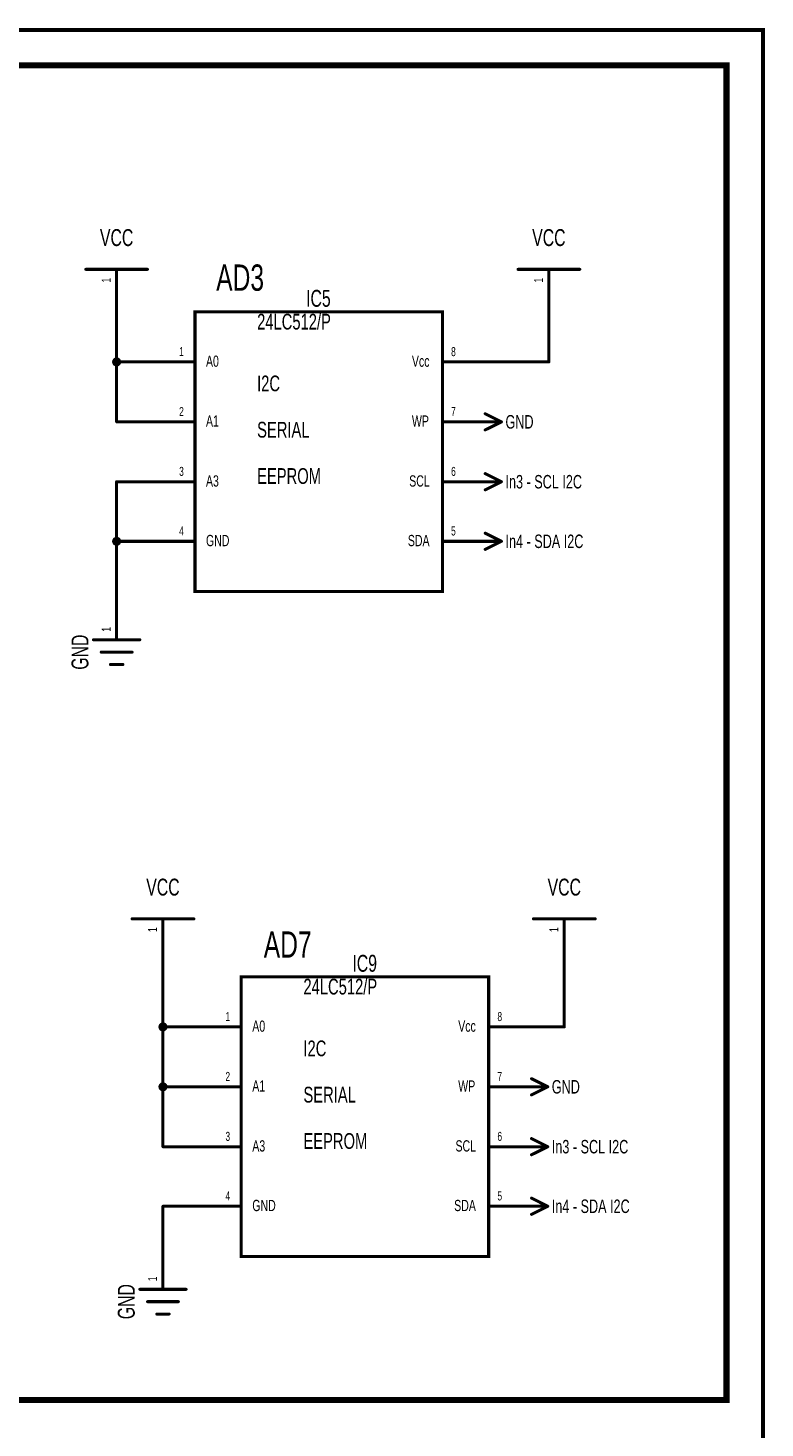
# Model space of a CAD drawing. Extents: x 0 to 22.6, y 0 to 15.8.
# Tile 26 of 26: x 20.2 to 22.6, y 11.2 to 15.8. Entities that reach past the tile are written whole.
import ezdxf
from ezdxf.enums import TextEntityAlignment as Align

# ---------------------------------------------------------------- set-up
doc = ezdxf.new("R2010")
doc.units = 0
for name, color, linetype in [('Element', 253, 'CONTINUOUS'), ('Net', 50, 'CONTINUOUS'), ('Pin', 50, 'CONTINUOUS'), ('Shapes', 252, 'CONTINUOUS'), ('Titles', 253, 'CONTINUOUS')]:
    doc.layers.add(name, color=color, linetype=linetype)

msp = doc.modelspace()

# ---------------------------------------------------------------- linework, layer by layer
at = {"layer": 'Element', "linetype": 'CONTINUOUS', "const_width": 0.0098}
for points in [[(20.3916, 15.0016), (20.5916, 15.0016)], [(21.7916, 15.0016), (21.9916, 15.0016)], [(20.7454, 14.8639), (21.5466, 14.8639), (21.5466, 13.9576), (20.7454, 13.9576), (20.7454, 14.8639)], [(20.4166, 13.8016), (20.5666, 13.8016)], [(20.4416, 13.7616), (20.5416, 13.7616)], [(20.4716, 13.7216), (20.5116, 13.7216)], [(20.5416, 12.8977), (20.7416, 12.8977)], [(21.8416, 12.8977), (22.0416, 12.8977)], [(20.8954, 12.71), (21.6966, 12.71), (21.6966, 11.8037), (20.8954, 11.8037), (20.8954, 12.71)], [(20.5666, 11.6977), (20.7166, 11.6977)], [(20.5916, 11.6577), (20.6916, 11.6577)], [(20.6216, 11.6177), (20.6616, 11.6177)]]:
    msp.add_lwpolyline(points, dxfattribs=at)
at = {"layer": 'Element', "linetype": 'CONTINUOUS', "const_width": 0.0049}
for points in [[(20.3892, 15.0016, 1), (20.3941, 15.0016, 1), (20.3892, 15.0016, 1)], [(20.5892, 15.0016, 1), (20.5941, 15.0016, 1), (20.5892, 15.0016, 1)], [(21.7892, 15.0016, 1), (21.7941, 15.0016, 1), (21.7892, 15.0016, 1)], [(21.9892, 15.0016, 1), (21.9941, 15.0016, 1), (21.9892, 15.0016, 1)], [(20.4142, 13.8016, 1), (20.4191, 13.8016, 1), (20.4142, 13.8016, 1)], [(20.5642, 13.8016, 1), (20.5691, 13.8016, 1), (20.5642, 13.8016, 1)], [(20.4392, 13.7616, 1), (20.4441, 13.7616, 1), (20.4392, 13.7616, 1)], [(20.5392, 13.7616, 1), (20.5441, 13.7616, 1), (20.5392, 13.7616, 1)], [(20.4692, 13.7216, 1), (20.4741, 13.7216, 1), (20.4692, 13.7216, 1)], [(20.5092, 13.7216, 1), (20.5141, 13.7216, 1), (20.5092, 13.7216, 1)], [(20.5392, 12.8977, 1), (20.5441, 12.8977, 1), (20.5392, 12.8977, 1)], [(20.7392, 12.8977, 1), (20.7441, 12.8977, 1), (20.7392, 12.8977, 1)], [(21.8392, 12.8977, 1), (21.8441, 12.8977, 1), (21.8392, 12.8977, 1)], [(22.0392, 12.8977, 1), (22.0441, 12.8977, 1), (22.0392, 12.8977, 1)], [(20.5642, 11.6977, 1), (20.5691, 11.6977, 1), (20.5642, 11.6977, 1)], [(20.7142, 11.6977, 1), (20.7191, 11.6977, 1), (20.7142, 11.6977, 1)], [(20.5892, 11.6577, 1), (20.5941, 11.6577, 1), (20.5892, 11.6577, 1)], [(20.6892, 11.6577, 1), (20.6941, 11.6577, 1), (20.6892, 11.6577, 1)], [(20.6192, 11.6177, 1), (20.6241, 11.6177, 1), (20.6192, 11.6177, 1)], [(20.6592, 11.6177, 1), (20.6641, 11.6177, 1), (20.6592, 11.6177, 1)]]:
    msp.add_lwpolyline(points, format="xyb", dxfattribs=at)
at = {"layer": 'Net', "linetype": 'CONTINUOUS', "const_width": 0.0098}
for points in [[(20.4916, 14.8516), (20.4916, 14.7016)], [(21.8916, 14.7016), (21.8916, 14.8516)], [(20.4818, 14.7016), (20.4823, 14.6986), (20.4837, 14.6958), (20.4858, 14.6937), (20.4886, 14.6923), (20.4916, 14.6918), (20.4947, 14.6923), (20.4974, 14.6937), (20.4996, 14.6958), (20.501, 14.6986), (20.5015, 14.7016), (20.501, 14.7047), (20.4996, 14.7074), (20.4974, 14.7096), (20.4947, 14.711), (20.4916, 14.7115), (20.4886, 14.711), (20.4858, 14.7096), (20.4837, 14.7074), (20.4823, 14.7047), (20.4818, 14.7016)], [(20.4916, 14.5076), (20.4916, 14.7016)], [(20.4916, 14.7016), (20.5916, 14.7016)], [(20.4916, 14.7016), (20.4916, 14.7016)], [(21.6986, 14.7016), (21.8916, 14.7016)], [(20.5916, 14.5076), (20.4916, 14.5076)], [(20.5916, 14.3136), (20.4916, 14.3136)], [(20.4916, 14.3136), (20.4916, 14.1206)], [(20.4818, 14.1206), (20.4823, 14.1176), (20.4837, 14.1148), (20.4858, 14.1127), (20.4886, 14.1113), (20.4916, 14.1108), (20.4947, 14.1113), (20.4974, 14.1127), (20.4996, 14.1148), (20.501, 14.1176), (20.5015, 14.1206), (20.501, 14.1237), (20.4996, 14.1264), (20.4974, 14.1286), (20.4947, 14.13), (20.4916, 14.1305), (20.4886, 14.13), (20.4858, 14.1286), (20.4837, 14.1264), (20.4823, 14.1237), (20.4818, 14.1206)], [(20.4916, 14.1206), (20.5916, 14.1206)], [(20.4916, 14.1206), (20.4916, 14.1206)], [(20.4916, 14.1206), (20.4916, 13.9516)], [(20.6416, 12.7477), (20.6416, 12.5477)], [(21.9416, 12.7477), (21.9416, 12.5477)], [(20.6318, 12.5477), (20.6323, 12.5447), (20.6337, 12.5419), (20.6358, 12.5398), (20.6386, 12.5384), (20.6416, 12.5379), (20.6447, 12.5384), (20.6474, 12.5398), (20.6496, 12.5419), (20.651, 12.5447), (20.6515, 12.5477), (20.651, 12.5508), (20.6496, 12.5535), (20.6474, 12.5557), (20.6447, 12.5571), (20.6416, 12.5576), (20.6386, 12.5571), (20.6358, 12.5557), (20.6337, 12.5535), (20.6323, 12.5508), (20.6318, 12.5477)], [(20.6416, 12.5477), (20.7416, 12.5477)], [(20.6416, 12.5477), (20.6416, 12.5477)], [(20.6416, 12.5477), (20.6416, 12.3537)], [(21.9416, 12.5477), (21.8486, 12.5477)], [(20.6318, 12.3537), (20.6323, 12.3507), (20.6337, 12.3479), (20.6358, 12.3458), (20.6386, 12.3444), (20.6416, 12.3439), (20.6447, 12.3444), (20.6474, 12.3458), (20.6496, 12.3479), (20.651, 12.3507), (20.6515, 12.3537), (20.651, 12.3568), (20.6496, 12.3595), (20.6474, 12.3617), (20.6447, 12.3631), (20.6416, 12.3636), (20.6386, 12.3631), (20.6358, 12.3617), (20.6337, 12.3595), (20.6323, 12.3568), (20.6318, 12.3537)], [(20.6416, 12.3537), (20.7416, 12.3537)], [(20.6416, 12.3537), (20.6416, 12.3537)], [(20.6416, 12.3537), (20.6416, 12.1597)], [(20.6416, 12.1597), (20.7416, 12.1597)], [(20.7416, 11.9667), (20.6416, 11.9667)], [(20.6416, 11.9667), (20.6416, 11.8477)]]:
    msp.add_lwpolyline(points, dxfattribs=at)
at = {"layer": 'Net', "linetype": 'CONTINUOUS', "const_width": 0.0049}
for points in [[(20.4892, 14.8516, 1), (20.4941, 14.8516, 1), (20.4892, 14.8516, 1)], [(21.8892, 14.8516, 1), (21.8941, 14.8516, 1), (21.8892, 14.8516, 1)], [(20.4793, 14.7016, 1), (20.4842, 14.7016, 1), (20.4793, 14.7016, 1)], [(20.4892, 14.7016, 1), (20.4941, 14.7016, 1), (20.4892, 14.7016, 1)], [(20.4892, 14.7016, 1), (20.4941, 14.7016, 1), (20.4892, 14.7016, 1)], [(20.4892, 14.7016, 1), (20.4941, 14.7016, 1), (20.4892, 14.7016, 1)], [(20.4892, 14.7016, 1), (20.4941, 14.7016, 1), (20.4892, 14.7016, 1)], [(20.5891, 14.7016, 1), (20.5941, 14.7016, 1), (20.5891, 14.7016, 1)], [(21.6961, 14.7016, 1), (21.7011, 14.7016, 1), (21.6961, 14.7016, 1)], [(21.8892, 14.7016, 1), (21.8941, 14.7016, 1), (21.8892, 14.7016, 1)], [(21.8892, 14.7016, 1), (21.8941, 14.7016, 1), (21.8892, 14.7016, 1)], [(20.4892, 14.5076, 1), (20.4941, 14.5076, 1), (20.4892, 14.5076, 1)], [(20.4892, 14.5076, 1), (20.4941, 14.5076, 1), (20.4892, 14.5076, 1)], [(20.5891, 14.5076, 1), (20.5941, 14.5076, 1), (20.5891, 14.5076, 1)], [(20.4892, 14.3136, 1), (20.4941, 14.3136, 1), (20.4892, 14.3136, 1)], [(20.4892, 14.3136, 1), (20.4941, 14.3136, 1), (20.4892, 14.3136, 1)], [(20.5891, 14.3136, 1), (20.5941, 14.3136, 1), (20.5891, 14.3136, 1)], [(20.4793, 14.1206, 1), (20.4842, 14.1206, 1), (20.4793, 14.1206, 1)], [(20.4892, 14.1206, 1), (20.4941, 14.1206, 1), (20.4892, 14.1206, 1)], [(20.4892, 14.1206, 1), (20.4941, 14.1206, 1), (20.4892, 14.1206, 1)], [(20.4892, 14.1206, 1), (20.4941, 14.1206, 1), (20.4892, 14.1206, 1)], [(20.4892, 14.1206, 1), (20.4941, 14.1206, 1), (20.4892, 14.1206, 1)], [(20.5891, 14.1206, 1), (20.5941, 14.1206, 1), (20.5891, 14.1206, 1)], [(20.4892, 13.9516, 1), (20.4941, 13.9516, 1), (20.4892, 13.9516, 1)], [(20.6392, 12.7477, 1), (20.6441, 12.7477, 1), (20.6392, 12.7477, 1)], [(21.9392, 12.7477, 1), (21.9441, 12.7477, 1), (21.9392, 12.7477, 1)], [(20.6293, 12.5477, 1), (20.6342, 12.5477, 1), (20.6293, 12.5477, 1)], [(20.6392, 12.5477, 1), (20.6441, 12.5477, 1), (20.6392, 12.5477, 1)], [(20.6392, 12.5477, 1), (20.6441, 12.5477, 1), (20.6392, 12.5477, 1)], [(20.6392, 12.5477, 1), (20.6441, 12.5477, 1), (20.6392, 12.5477, 1)], [(20.6392, 12.5477, 1), (20.6441, 12.5477, 1), (20.6392, 12.5477, 1)], [(20.7391, 12.5477, 1), (20.7441, 12.5477, 1), (20.7391, 12.5477, 1)], [(21.8461, 12.5477, 1), (21.8511, 12.5477, 1), (21.8461, 12.5477, 1)], [(21.9392, 12.5477, 1), (21.9441, 12.5477, 1), (21.9392, 12.5477, 1)], [(21.9392, 12.5477, 1), (21.9441, 12.5477, 1), (21.9392, 12.5477, 1)], [(20.6293, 12.3537, 1), (20.6342, 12.3537, 1), (20.6293, 12.3537, 1)], [(20.6392, 12.3537, 1), (20.6441, 12.3537, 1), (20.6392, 12.3537, 1)], [(20.6392, 12.3537, 1), (20.6441, 12.3537, 1), (20.6392, 12.3537, 1)], [(20.6392, 12.3537, 1), (20.6441, 12.3537, 1), (20.6392, 12.3537, 1)], [(20.6392, 12.3537, 1), (20.6441, 12.3537, 1), (20.6392, 12.3537, 1)], [(20.7391, 12.3537, 1), (20.7441, 12.3537, 1), (20.7391, 12.3537, 1)], [(20.6392, 12.1597, 1), (20.6441, 12.1597, 1), (20.6392, 12.1597, 1)], [(20.6392, 12.1597, 1), (20.6441, 12.1597, 1), (20.6392, 12.1597, 1)], [(20.7391, 12.1597, 1), (20.7441, 12.1597, 1), (20.7391, 12.1597, 1)], [(20.6392, 11.9667, 1), (20.6441, 11.9667, 1), (20.6392, 11.9667, 1)], [(20.6392, 11.9667, 1), (20.6441, 11.9667, 1), (20.6392, 11.9667, 1)], [(20.7391, 11.9667, 1), (20.7441, 11.9667, 1), (20.7391, 11.9667, 1)], [(20.6392, 11.8477, 1), (20.6441, 11.8477, 1), (20.6392, 11.8477, 1)]]:
    msp.add_lwpolyline(points, format="xyb", dxfattribs=at)
at = {"layer": 'Pin', "linetype": 'CONTINUOUS', "const_width": 0.0098}
for points in [[(20.4916, 15.0016), (20.4916, 14.8516)], [(21.8916, 15.0016), (21.8916, 14.8516)], [(20.7416, 14.7016), (20.5916, 14.7016)], [(21.5486, 14.7016), (21.6986, 14.7016)], [(20.7416, 14.5076), (20.5916, 14.5076)], [(21.5486, 14.5076), (21.6986, 14.5076)], [(21.6855, 14.5339), (21.738, 14.5076)], [(21.6855, 14.4814), (21.738, 14.5076)], [(21.6986, 14.5076), (21.738, 14.5076)], [(21.6855, 14.3399), (21.738, 14.3136)], [(20.7416, 14.3136), (20.5916, 14.3136)], [(21.5486, 14.3136), (21.6986, 14.3136)], [(21.6855, 14.2874), (21.738, 14.3136)], [(21.6986, 14.3136), (21.738, 14.3136)], [(21.6855, 14.1469), (21.738, 14.1206)], [(20.7416, 14.1206), (20.5916, 14.1206)], [(21.5486, 14.1206), (21.6986, 14.1206)], [(21.6855, 14.0944), (21.738, 14.1206)], [(21.6986, 14.1206), (21.738, 14.1206)], [(20.4916, 13.8016), (20.4916, 13.9516)], [(20.6416, 12.8977), (20.6416, 12.7477)], [(21.9416, 12.8977), (21.9416, 12.7477)], [(20.8916, 12.5477), (20.7416, 12.5477)], [(21.6986, 12.5477), (21.8486, 12.5477)], [(21.8355, 12.38), (21.888, 12.3537)], [(20.8916, 12.3537), (20.7416, 12.3537)], [(21.6986, 12.3537), (21.8486, 12.3537)], [(21.8355, 12.3275), (21.888, 12.3537)], [(21.8486, 12.3537), (21.888, 12.3537)], [(20.8916, 12.1597), (20.7416, 12.1597)], [(21.6986, 12.1597), (21.8486, 12.1597)], [(21.8355, 12.186), (21.888, 12.1597)], [(21.8355, 12.1335), (21.888, 12.1597)], [(21.8486, 12.1597), (21.888, 12.1597)], [(21.8355, 11.993), (21.888, 11.9667)], [(20.8916, 11.9667), (20.7416, 11.9667)], [(21.6986, 11.9667), (21.8486, 11.9667)], [(21.8355, 11.9405), (21.888, 11.9667)], [(21.8486, 11.9667), (21.888, 11.9667)], [(20.6416, 11.6977), (20.6416, 11.8477)]]:
    msp.add_lwpolyline(points, dxfattribs=at)
at = {"layer": 'Pin', "linetype": 'CONTINUOUS', "const_width": 0.0049}
for points in [[(20.4892, 15.0016, 1), (20.4941, 15.0016, 1), (20.4892, 15.0016, 1)], [(21.8892, 15.0016, 1), (21.8941, 15.0016, 1), (21.8892, 15.0016, 1)], [(20.4892, 14.8516, 1), (20.4941, 14.8516, 1), (20.4892, 14.8516, 1)], [(21.8892, 14.8516, 1), (21.8941, 14.8516, 1), (21.8892, 14.8516, 1)], [(20.5891, 14.7016, 1), (20.5941, 14.7016, 1), (20.5891, 14.7016, 1)], [(20.7391, 14.7016, 1), (20.7441, 14.7016, 1), (20.7391, 14.7016, 1)], [(21.5461, 14.7016, 1), (21.5511, 14.7016, 1), (21.5461, 14.7016, 1)], [(21.6961, 14.7016, 1), (21.7011, 14.7016, 1), (21.6961, 14.7016, 1)], [(20.5891, 14.5076, 1), (20.5941, 14.5076, 1), (20.5891, 14.5076, 1)], [(20.7391, 14.5076, 1), (20.7441, 14.5076, 1), (20.7391, 14.5076, 1)], [(21.5461, 14.5076, 1), (21.5511, 14.5076, 1), (21.5461, 14.5076, 1)], [(21.683, 14.5339, 1), (21.6879, 14.5339, 1), (21.683, 14.5339, 1)], [(21.6961, 14.5076, 1), (21.7011, 14.5076, 1), (21.6961, 14.5076, 1)], [(21.6961, 14.5076, 1), (21.7011, 14.5076, 1), (21.6961, 14.5076, 1)], [(21.7355, 14.5076, 1), (21.7404, 14.5076, 1), (21.7355, 14.5076, 1)], [(21.7355, 14.5076, 1), (21.7404, 14.5076, 1), (21.7355, 14.5076, 1)], [(21.7355, 14.5076, 1), (21.7404, 14.5076, 1), (21.7355, 14.5076, 1)], [(21.683, 14.4814, 1), (21.6879, 14.4814, 1), (21.683, 14.4814, 1)], [(21.683, 14.3399, 1), (21.6879, 14.3399, 1), (21.683, 14.3399, 1)], [(20.5891, 14.3136, 1), (20.5941, 14.3136, 1), (20.5891, 14.3136, 1)], [(20.7391, 14.3136, 1), (20.7441, 14.3136, 1), (20.7391, 14.3136, 1)], [(21.5461, 14.3136, 1), (21.5511, 14.3136, 1), (21.5461, 14.3136, 1)], [(21.683, 14.2874, 1), (21.6879, 14.2874, 1), (21.683, 14.2874, 1)], [(21.6961, 14.3136, 1), (21.7011, 14.3136, 1), (21.6961, 14.3136, 1)], [(21.6961, 14.3136, 1), (21.7011, 14.3136, 1), (21.6961, 14.3136, 1)], [(21.7355, 14.3136, 1), (21.7404, 14.3136, 1), (21.7355, 14.3136, 1)], [(21.7355, 14.3136, 1), (21.7404, 14.3136, 1), (21.7355, 14.3136, 1)], [(21.7355, 14.3136, 1), (21.7404, 14.3136, 1), (21.7355, 14.3136, 1)], [(21.683, 14.1469, 1), (21.6879, 14.1469, 1), (21.683, 14.1469, 1)], [(20.5891, 14.1206, 1), (20.5941, 14.1206, 1), (20.5891, 14.1206, 1)], [(20.7391, 14.1206, 1), (20.7441, 14.1206, 1), (20.7391, 14.1206, 1)], [(21.5461, 14.1206, 1), (21.5511, 14.1206, 1), (21.5461, 14.1206, 1)], [(21.6961, 14.1206, 1), (21.7011, 14.1206, 1), (21.6961, 14.1206, 1)], [(21.6961, 14.1206, 1), (21.7011, 14.1206, 1), (21.6961, 14.1206, 1)], [(21.7355, 14.1206, 1), (21.7404, 14.1206, 1), (21.7355, 14.1206, 1)], [(21.7355, 14.1206, 1), (21.7404, 14.1206, 1), (21.7355, 14.1206, 1)], [(21.7355, 14.1206, 1), (21.7404, 14.1206, 1), (21.7355, 14.1206, 1)], [(21.683, 14.0944, 1), (21.6879, 14.0944, 1), (21.683, 14.0944, 1)], [(20.4892, 13.9516, 1), (20.4941, 13.9516, 1), (20.4892, 13.9516, 1)], [(20.4892, 13.8016, 1), (20.4941, 13.8016, 1), (20.4892, 13.8016, 1)], [(20.6392, 12.8977, 1), (20.6441, 12.8977, 1), (20.6392, 12.8977, 1)], [(21.9392, 12.8977, 1), (21.9441, 12.8977, 1), (21.9392, 12.8977, 1)], [(20.6392, 12.7477, 1), (20.6441, 12.7477, 1), (20.6392, 12.7477, 1)], [(21.9392, 12.7477, 1), (21.9441, 12.7477, 1), (21.9392, 12.7477, 1)], [(20.7391, 12.5477, 1), (20.7441, 12.5477, 1), (20.7391, 12.5477, 1)], [(20.8891, 12.5477, 1), (20.8941, 12.5477, 1), (20.8891, 12.5477, 1)], [(21.6961, 12.5477, 1), (21.7011, 12.5477, 1), (21.6961, 12.5477, 1)], [(21.8461, 12.5477, 1), (21.8511, 12.5477, 1), (21.8461, 12.5477, 1)], [(21.833, 12.38, 1), (21.8379, 12.38, 1), (21.833, 12.38, 1)], [(20.7391, 12.3537, 1), (20.7441, 12.3537, 1), (20.7391, 12.3537, 1)], [(20.8891, 12.3537, 1), (20.8941, 12.3537, 1), (20.8891, 12.3537, 1)], [(21.6961, 12.3537, 1), (21.7011, 12.3537, 1), (21.6961, 12.3537, 1)], [(21.8461, 12.3537, 1), (21.8511, 12.3537, 1), (21.8461, 12.3537, 1)], [(21.8461, 12.3537, 1), (21.8511, 12.3537, 1), (21.8461, 12.3537, 1)], [(21.8855, 12.3537, 1), (21.8904, 12.3537, 1), (21.8855, 12.3537, 1)], [(21.8855, 12.3537, 1), (21.8904, 12.3537, 1), (21.8855, 12.3537, 1)], [(21.8855, 12.3537, 1), (21.8904, 12.3537, 1), (21.8855, 12.3537, 1)], [(21.833, 12.3275, 1), (21.8379, 12.3275, 1), (21.833, 12.3275, 1)], [(20.7391, 12.1597, 1), (20.7441, 12.1597, 1), (20.7391, 12.1597, 1)], [(20.8891, 12.1597, 1), (20.8941, 12.1597, 1), (20.8891, 12.1597, 1)], [(21.6961, 12.1597, 1), (21.7011, 12.1597, 1), (21.6961, 12.1597, 1)], [(21.833, 12.186, 1), (21.8379, 12.186, 1), (21.833, 12.186, 1)], [(21.8461, 12.1597, 1), (21.8511, 12.1597, 1), (21.8461, 12.1597, 1)], [(21.8461, 12.1597, 1), (21.8511, 12.1597, 1), (21.8461, 12.1597, 1)], [(21.8855, 12.1597, 1), (21.8904, 12.1597, 1), (21.8855, 12.1597, 1)], [(21.8855, 12.1597, 1), (21.8904, 12.1597, 1), (21.8855, 12.1597, 1)], [(21.8855, 12.1597, 1), (21.8904, 12.1597, 1), (21.8855, 12.1597, 1)], [(21.833, 12.1335, 1), (21.8379, 12.1335, 1), (21.833, 12.1335, 1)], [(21.833, 11.993, 1), (21.8379, 11.993, 1), (21.833, 11.993, 1)], [(20.7391, 11.9667, 1), (20.7441, 11.9667, 1), (20.7391, 11.9667, 1)], [(20.8891, 11.9667, 1), (20.8941, 11.9667, 1), (20.8891, 11.9667, 1)], [(21.6961, 11.9667, 1), (21.7011, 11.9667, 1), (21.6961, 11.9667, 1)], [(21.833, 11.9405, 1), (21.8379, 11.9405, 1), (21.833, 11.9405, 1)], [(21.8461, 11.9667, 1), (21.8511, 11.9667, 1), (21.8461, 11.9667, 1)], [(21.8461, 11.9667, 1), (21.8511, 11.9667, 1), (21.8461, 11.9667, 1)], [(21.8855, 11.9667, 1), (21.8904, 11.9667, 1), (21.8855, 11.9667, 1)], [(21.8855, 11.9667, 1), (21.8904, 11.9667, 1), (21.8855, 11.9667, 1)], [(21.8855, 11.9667, 1), (21.8904, 11.9667, 1), (21.8855, 11.9667, 1)], [(20.6392, 11.8477, 1), (20.6441, 11.8477, 1), (20.6392, 11.8477, 1)], [(20.6392, 11.6977, 1), (20.6441, 11.6977, 1), (20.6392, 11.6977, 1)]]:
    msp.add_lwpolyline(points, format="xyb", dxfattribs=at)
at = {"layer": 'Shapes', "linetype": 'CONTINUOUS', "const_width": 0.0197}
msp.add_lwpolyline([(14.0655, 15.6626), (22.4669, 15.6626), (22.4669, 11.3396), (14.0655, 11.3396), (14.0655, 15.6626)], dxfattribs=at)
at = {"layer": 'Titles', "linetype": 'CONTINUOUS', "const_width": 0.0131}
msp.add_lwpolyline([(22.5851, 0.0288), (-0.0133, 0.0288), (-0.0133, 15.7768), (22.5851, 15.7768), (22.5851, 0.0288)], dxfattribs=at)

# ---------------------------------------------------------------- texts
at = {"layer": 'Element', "width": 0.7}
for s, p in [('VCC', (20.4916, 15.0607)), ('VCC', (21.8916, 15.0607)), ('IC5', (21.1451, 14.8639)), ('VCC', (20.6416, 12.9568)), ('VCC', (21.9416, 12.9568)), ('IC9', (21.2951, 12.71))]:
    msp.add_text(s, height=0.0547, dxfattribs=at).set_placement(p, align=Align.BOTTOM_CENTER)
for s, p in [('24LC512/P', (20.9466, 14.8576)), ('I2C', (20.9466, 14.6576)), ('SERIAL', (20.9466, 14.5076)), ('EEPROM', (20.9466, 14.3576)), ('24LC512/P', (21.0966, 12.7037)), ('I2C', (21.0966, 12.5037)), ('SERIAL', (21.0966, 12.3537)), ('EEPROM', (21.0966, 12.2037))]:
    msp.add_text(s, height=0.051, dxfattribs=at).set_placement(p, align=Align.TOP_LEFT)
for p in [(20.4166, 13.7616), (20.5666, 11.6577)]:
    msp.add_text('GND', height=0.0547, rotation=90, dxfattribs=at).set_placement(p, align=Align.BOTTOM_CENTER)
at = {"layer": 'Pin', "width": 0.7}
for p in [(20.4435, 14.959), (21.8435, 14.959), (20.4435, 13.8279), (20.5935, 12.8551), (21.8935, 12.8551), (20.5935, 11.724)]:
    msp.add_text('1', height=0.0292, rotation=90, dxfattribs=at).set_placement(p, align=Align.TOP_LEFT)
for s, height, p in [('1', 0.0292, (20.694, 14.7497)), ('8', 0.0292, (21.5749, 14.7497)), ('A0', 0.0365, (20.781, 14.7224)), ('Vcc', 0.0365, (21.448, 14.7224)), ('2', 0.0292, (20.694, 14.5557)), ('A1', 0.0365, (20.781, 14.5284)), ('WP', 0.0365, (21.448, 14.5284)), ('7', 0.0292, (21.5749, 14.5557)), ('GND', 0.0437, (21.7511, 14.5295)), ('3', 0.0292, (20.694, 14.3617)), ('A3', 0.0365, (20.781, 14.3344)), ('SCL', 0.0365, (21.4392, 14.3344)), ('6', 0.0292, (21.5749, 14.3617)), ('In3 - SCL I2C', 0.0437, (21.7511, 14.3355)), ('4', 0.0292, (20.694, 14.1687)), ('5', 0.0292, (21.5749, 14.1687)), ('GND', 0.0365, (20.781, 14.1414)), ('SDA', 0.0365, (21.4349, 14.1414)), ('In4 - SDA I2C', 0.0437, (21.7511, 14.1425)), ('1', 0.0292, (20.844, 12.5958)), ('A0', 0.0365, (20.931, 12.5685)), ('Vcc', 0.0365, (21.598, 12.5685)), ('8', 0.0292, (21.7249, 12.5958)), ('2', 0.0292, (20.844, 12.4018)), ('7', 0.0292, (21.7249, 12.4018)), ('A1', 0.0365, (20.931, 12.3745)), ('WP', 0.0365, (21.598, 12.3745)), ('GND', 0.0437, (21.9011, 12.3756)), ('3', 0.0292, (20.844, 12.2078)), ('6', 0.0292, (21.7249, 12.2078)), ('A3', 0.0365, (20.931, 12.1805)), ('SCL', 0.0365, (21.5892, 12.1805)), ('In3 - SCL I2C', 0.0437, (21.9011, 12.1816)), ('4', 0.0292, (20.844, 12.0148)), ('GND', 0.0365, (20.931, 11.9875)), ('SDA', 0.0365, (21.5849, 11.9875)), ('5', 0.0292, (21.7249, 12.0148)), ('In4 - SDA I2C', 0.0437, (21.9011, 11.9886))]:
    msp.add_text(s, height=height, dxfattribs=at).set_placement(p, align=Align.TOP_LEFT)
at = {"layer": 'Shapes', "width": 0.7}
for s, p in [('AD3', (20.8916, 14.9748)), ('AD7', (21.0456, 12.8147))]:
    msp.add_text(s, height=0.0851, dxfattribs=at).set_placement(p, align=Align.MIDDLE_CENTER)

doc.saveas('drawing.dxf')
